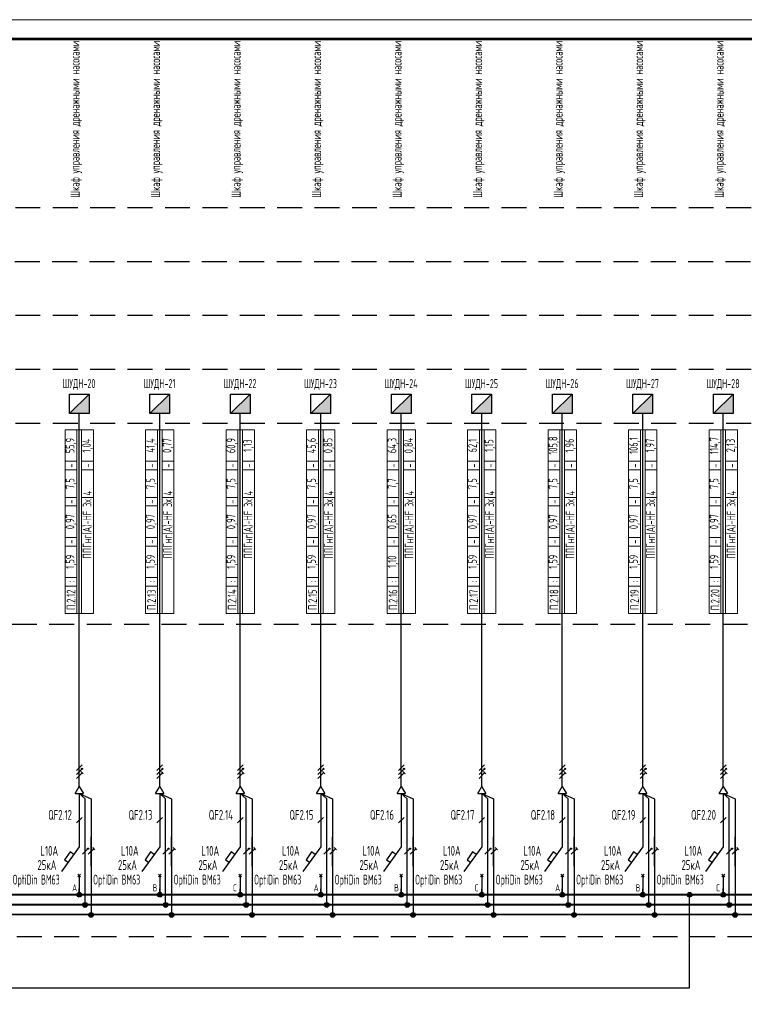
# Model space of a CAD drawing. Header units: millimetres. Extents: x -101899 to 582947, y -77476 to 345289.
# Tile 76 of 100: x 157577 to 176028, y 126259 to 151348. Entities that reach past the tile are written whole.
import ezdxf
from ezdxf.enums import TextEntityAlignment as Align

# ---------------------------------------------------------------- set-up
doc = ezdxf.new("R2010")
doc.units = ezdxf.units.MM
doc.linetypes.add('штриховая2', pattern=[9.525, 6.35, -3.175])
doc.layers.get('Defpoints').update_dxf_attribs({"color": 253})
doc.layers.add('$_Блоки', color=7, linetype='Continuous')
doc.layers.add('текст', color=7, linetype='Continuous', lineweight=20)
doc.layers.add('ФОРМАТ', color=7, linetype='Continuous', lineweight=18)
doc.styles.add('$_Electrical_gost', font='cs_gost2304.shx', dxfattribs={"width": 0.8})
doc.styles.add('Electrical_gost', font='cs_gost2304.shx', dxfattribs={"height": 250})

# ---------------------------------------------------------------- blocks, each defined once
blk = doc.blocks.new('*U30')
for p, q in [((0, 25.74), (0, 12.14)), ((0.71, 19.65), (-0.71, 18.24)), ((0, 12.14), (-4.55, 5.86)), ((-0.35, 5.2), (0.35, 4.49)), ((-0.35, 4.49), (0.35, 5.2)), ((0, 4.84), (0, 0))]:
    blk.add_line(p, q)
blk.add_lwpolyline([(-1.42, 10.18), (-2.35, 10.84), (-3.76, 8.87), (-2.85, 8.21)])
at = {"style": 'Electrical_gost', "flags": 8}
for tag, width, p in [('QF', 0.8, (-1.86, 20.29)), ('ХАРАКТЕРИСТИКА_И_ТОК', 0.8, (-5.38, 11.14)), ('ОТКЛЮЧАЮЩАЯ_СПОСОБНОСТЬ', 0.8, (-5.38, 7.64)), ('МАРКА', 0.6, (-5.38, 4.14))]:
    blk.add_attdef(tag, text='', height=2.5, dxfattribs=dict(at, width=width)).set_placement(p, align=Align.MIDDLE_RIGHT)
blk = doc.blocks.new('*U14')
h = blk.add_hatch(color=256)
h.dxf.hatch_style = 1
h.paths.add_polyline_path([(0.86, 0.71, 1), (0.56, 0.71, 1)])
for p, q in [((0, -3.75), (0, 3.75)), ((0.71, 1.71), (-0.71, 0.29)), ((0.71, 0.71), (-0.71, -0.71)), ((0.71, -0.29), (-0.71, -1.71)), ((0.99, -0.58), (0.42, -0.01))]:
    blk.add_line(p, q)
blk.add_circle((0.71, 0.71), 0.15)
blk = doc.blocks.new('*U13')
h = blk.add_hatch(color=256)
h.dxf.hatch_style = 1
h.paths.add_polyline_path([(0.86, 0.71, 1), (0.56, 0.71, 1)])
h = blk.add_hatch(color=256)
h.dxf.hatch_style = 1
h.paths.add_polyline_path([(0.86, 0.71, 1), (0.56, 0.71, 1)])
for p, q in [((0, -3.75), (0, 3.75)), ((-0.71, -0.71), (0.71, 0.71))]:
    blk.add_line(p, q)
blk.add_circle((0.71, 0.71), 0.15)
blk.add_circle((0.71, 0.71), 0.15)
blk = doc.blocks.new('*U12')
for p, q in [((0, -3.75), (0, 3.75)), ((-0.71, -0.71), (0.71, 0.71)), ((0.99, 0.42), (0.42, 0.99))]:
    blk.add_line(p, q)
blk = doc.blocks.new('Точка соединения')
blk.add_hatch(color=256).paths.add_polyline_path([(0.6, 0, 1), (-0.6, 0, 1)])
blk.add_hatch(color=256).paths.add_polyline_path([(0.6, 0, 1), (-0.6, 0, 1)])
blk.add_circle((0, 0), 0.6)
blk.add_circle((0, 0), 0.6)
blk = doc.blocks.new('*U27')
at = {"layer": '$_Блоки'}
h = blk.add_hatch(color=0, dxfattribs=at)
h.dxf.hatch_style = 1
h.paths.add_polyline_path([(2.5, 0), (2.5, 5), (-2.5, 0)])
at = {"layer": '$_Блоки', "color": 0}
blk.add_line((-2.5, 0), (2.5, 5), dxfattribs=at)
blk.add_lwpolyline([(-2.5, 5), (2.5, 5), (2.5, 0), (-2.5, 0)], close=True, dxfattribs=at)
at = {"layer": '$_Блоки', "style": 'Electrical_gost', "flags": 1}
for tag, p in [('ПОМЕЩЕНИЕ_№', (-0.37, 26.83)), ('ГРУППА_№', (-0.37, 22.83)), ('НАИМЕНОВАНИЕ', (-0.37, 18.83)), ('ПРИМЕЧАНИЕ', (-0.37, 14.83))]:
    blk.add_attdef(tag, text='', height=2.5, dxfattribs=at).set_placement(p, align=Align.TOP_LEFT)
blk = doc.blocks.new('*T138')
at = {"layer": 'Defpoints', "color": 8, "linetype": 'ByBlock', "lineweight": 0, "transparency": 16777216}
for p, q in [((0, 0), (0, 4680)), ((0, 4680), (720, 4680)), ((300, 0), (300, 4680)), ((420, 0), (420, 4680)), ((720, 0), (720, 4680)), ((0, 3880), (300, 3880)), ((420, 3880), (720, 3880)), ((0, 3660), (300, 3660)), ((420, 3660), (720, 3660)), ((0, 2960), (300, 2960)), ((420, 2960), (720, 2960)), ((0, 2740), (300, 2740)), ((0, 1940), (300, 1940)), ((0, 1720), (300, 1720)), ((0, 920), (300, 920)), ((0, 700), (300, 700)), ((0, 0), (720, 0))]:
    blk.add_line(p, q, dxfattribs=at)
at = {"color": 0, "transparency": 16777216, "char_height": 220, "rotation": 90, "style": '$_Electrical_gost'}
for s, insert, width, attachment_point in [('55,9', (150, 4280), 800, 5), ('1,04', (570, 4280), 800, 5), ('-', (150, 3770), 220, 5), ('-', (570, 3770), 220, 5), ('7,5', (150, 3310), 700, 5), ('4', (570, 3010), 600, 4), ('-', (150, 2850), 220, 5), ('{\\C256;ППГнг(А)-HF 3х}', (570, 2910), 2860, 6), ('0,97', (150, 2340), 800, 5), ('-', (150, 1830), 220, 5), ('1,59', (150, 1320), 800, 5), ('П.2.12', (150, 350), 700, 5), (':', (150, 810), 220, 5)]:
    blk.add_mtext(s, dxfattribs=dict(at, insert=insert, width=width, attachment_point=attachment_point))
blk = doc.blocks.new('*T139')
at = {"layer": 'Defpoints', "color": 8, "linetype": 'ByBlock', "lineweight": 0, "transparency": 16777216}
for p, q in [((0, 0), (0, 4680)), ((0, 4680), (720, 4680)), ((300, 0), (300, 4680)), ((420, 0), (420, 4680)), ((720, 0), (720, 4680)), ((0, 3880), (300, 3880)), ((420, 3880), (720, 3880)), ((0, 3660), (300, 3660)), ((420, 3660), (720, 3660)), ((0, 2960), (300, 2960)), ((420, 2960), (720, 2960)), ((0, 2740), (300, 2740)), ((0, 1940), (300, 1940)), ((0, 1720), (300, 1720)), ((0, 920), (300, 920)), ((0, 700), (300, 700)), ((0, 0), (720, 0))]:
    blk.add_line(p, q, dxfattribs=at)
at = {"color": 0, "transparency": 16777216, "char_height": 220, "rotation": 90, "style": '$_Electrical_gost'}
for s, insert, width, attachment_point in [('41,4', (150, 4280), 800, 5), ('0,77', (570, 4280), 800, 5), ('-', (150, 3770), 220, 5), ('-', (570, 3770), 220, 5), ('7,5', (150, 3310), 700, 5), ('4', (570, 3010), 600, 4), ('-', (150, 2850), 220, 5), ('{\\C256;ППГнг(А)-HF 3х}', (570, 2910), 2860, 6), ('0,97', (150, 2340), 800, 5), ('-', (150, 1830), 220, 5), ('1,59', (150, 1320), 800, 5), ('П.2.13', (150, 350), 700, 5), (':', (150, 810), 220, 5)]:
    blk.add_mtext(s, dxfattribs=dict(at, insert=insert, width=width, attachment_point=attachment_point))
blk = doc.blocks.new('*T140')
at = {"layer": 'Defpoints', "color": 8, "linetype": 'ByBlock', "lineweight": 0, "transparency": 16777216}
for p, q in [((0, 0), (0, 4680)), ((0, 4680), (720, 4680)), ((300, 0), (300, 4680)), ((420, 0), (420, 4680)), ((720, 0), (720, 4680)), ((0, 3880), (300, 3880)), ((420, 3880), (720, 3880)), ((0, 3660), (300, 3660)), ((420, 3660), (720, 3660)), ((0, 2960), (300, 2960)), ((420, 2960), (720, 2960)), ((0, 2740), (300, 2740)), ((0, 1940), (300, 1940)), ((0, 1720), (300, 1720)), ((0, 920), (300, 920)), ((0, 700), (300, 700)), ((0, 0), (720, 0))]:
    blk.add_line(p, q, dxfattribs=at)
at = {"color": 0, "transparency": 16777216, "char_height": 220, "rotation": 90, "style": '$_Electrical_gost'}
for s, insert, width, attachment_point in [('60,9', (150, 4280), 800, 5), ('1,13', (570, 4280), 800, 5), ('-', (150, 3770), 220, 5), ('-', (570, 3770), 220, 5), ('7,5', (150, 3310), 700, 5), ('4', (570, 3010), 600, 4), ('-', (150, 2850), 220, 5), ('{\\C256;ППГнг(А)-HF 3х}', (570, 2910), 2860, 6), ('0,97', (150, 2340), 800, 5), ('-', (150, 1830), 220, 5), ('1,59', (150, 1320), 800, 5), ('П.2.14', (150, 350), 700, 5), (':', (150, 810), 220, 5)]:
    blk.add_mtext(s, dxfattribs=dict(at, insert=insert, width=width, attachment_point=attachment_point))
blk = doc.blocks.new('*T134')
at = {"layer": 'Defpoints', "color": 8, "linetype": 'ByBlock', "lineweight": 0, "transparency": 16777216}
for p, q in [((0, 0), (0, 4680)), ((0, 4680), (720, 4680)), ((300, 0), (300, 4680)), ((420, 0), (420, 4680)), ((720, 0), (720, 4680)), ((0, 3880), (300, 3880)), ((420, 3880), (720, 3880)), ((0, 3660), (300, 3660)), ((420, 3660), (720, 3660)), ((0, 2960), (300, 2960)), ((420, 2960), (720, 2960)), ((0, 2740), (300, 2740)), ((0, 1940), (300, 1940)), ((0, 1720), (300, 1720)), ((0, 920), (300, 920)), ((0, 700), (300, 700)), ((0, 0), (720, 0))]:
    blk.add_line(p, q, dxfattribs=at)
at = {"color": 0, "transparency": 16777216, "char_height": 220, "rotation": 90, "style": '$_Electrical_gost'}
for s, insert, width, attachment_point in [('45,6', (150, 4280), 800, 5), ('0,85', (570, 4280), 800, 5), ('-', (150, 3770), 220, 5), ('-', (570, 3770), 220, 5), ('7,5', (150, 3310), 700, 5), ('4', (570, 3010), 600, 4), ('-', (150, 2850), 220, 5), ('{\\C256;ППГнг(А)-HF 3х}', (570, 2910), 2860, 6), ('0,97', (150, 2340), 800, 5), ('-', (150, 1830), 220, 5), ('1,59', (150, 1320), 800, 5), ('П.2.15', (150, 350), 700, 5), (':', (150, 810), 220, 5)]:
    blk.add_mtext(s, dxfattribs=dict(at, insert=insert, width=width, attachment_point=attachment_point))
blk = doc.blocks.new('*T145')
at = {"layer": 'Defpoints', "color": 8, "linetype": 'ByBlock', "lineweight": 0, "transparency": 16777216}
for p, q in [((0, 0), (0, 4680)), ((0, 4680), (720, 4680)), ((300, 0), (300, 4680)), ((420, 0), (420, 4680)), ((720, 0), (720, 4680)), ((0, 3880), (300, 3880)), ((420, 3880), (720, 3880)), ((0, 3660), (300, 3660)), ((420, 3660), (720, 3660)), ((0, 2960), (300, 2960)), ((420, 2960), (720, 2960)), ((0, 2740), (300, 2740)), ((0, 1940), (300, 1940)), ((0, 1720), (300, 1720)), ((0, 920), (300, 920)), ((0, 700), (300, 700)), ((0, 0), (720, 0))]:
    blk.add_line(p, q, dxfattribs=at)
at = {"color": 0, "transparency": 16777216, "char_height": 220, "rotation": 90, "style": '$_Electrical_gost'}
for s, insert, width, attachment_point in [('64,3', (150, 4280), 800, 5), ('0,84', (570, 4280), 800, 5), ('-', (150, 3770), 220, 5), ('-', (570, 3770), 220, 5), ('7,7', (150, 3310), 700, 5), ('4', (570, 3010), 600, 4), ('-', (150, 2850), 220, 5), ('{\\C256;ППГнг(А)-HF 3х}', (570, 2910), 2860, 6), ('0,65', (150, 2340), 800, 5), ('-', (150, 1830), 220, 5), ('1,10', (150, 1320), 800, 5), ('П.2.16', (150, 350), 700, 5), (':', (150, 810), 220, 5)]:
    blk.add_mtext(s, dxfattribs=dict(at, insert=insert, width=width, attachment_point=attachment_point))
blk = doc.blocks.new('*T146')
at = {"layer": 'Defpoints', "color": 8, "linetype": 'ByBlock', "lineweight": 0, "transparency": 16777216}
for p, q in [((0, 0), (0, 4680)), ((0, 4680), (720, 4680)), ((300, 0), (300, 4680)), ((420, 0), (420, 4680)), ((720, 0), (720, 4680)), ((0, 3880), (300, 3880)), ((420, 3880), (720, 3880)), ((0, 3660), (300, 3660)), ((420, 3660), (720, 3660)), ((0, 2960), (300, 2960)), ((420, 2960), (720, 2960)), ((0, 2740), (300, 2740)), ((0, 1940), (300, 1940)), ((0, 1720), (300, 1720)), ((0, 920), (300, 920)), ((0, 700), (300, 700)), ((0, 0), (720, 0))]:
    blk.add_line(p, q, dxfattribs=at)
at = {"color": 0, "transparency": 16777216, "char_height": 220, "rotation": 90, "style": '$_Electrical_gost'}
for s, insert, width, attachment_point in [('62,1', (150, 4280), 800, 5), ('1,15', (570, 4280), 800, 5), ('-', (150, 3770), 220, 5), ('-', (570, 3770), 220, 5), ('7,5', (150, 3310), 700, 5), ('4', (570, 3010), 600, 4), ('-', (150, 2850), 220, 5), ('{\\C256;ППГнг(А)-HF 3х}', (570, 2910), 2860, 6), ('0,97', (150, 2340), 800, 5), ('-', (150, 1830), 220, 5), ('1,59', (150, 1320), 800, 5), ('П.2.17', (150, 350), 700, 5), (':', (150, 810), 220, 5)]:
    blk.add_mtext(s, dxfattribs=dict(at, insert=insert, width=width, attachment_point=attachment_point))
blk = doc.blocks.new('*T142')
at = {"layer": 'Defpoints', "color": 8, "linetype": 'ByBlock', "lineweight": 0, "transparency": 16777216}
for p, q in [((0, 0), (0, 4680)), ((0, 4680), (720, 4680)), ((300, 0), (300, 4680)), ((420, 0), (420, 4680)), ((720, 0), (720, 4680)), ((0, 3880), (300, 3880)), ((420, 3880), (720, 3880)), ((0, 3660), (300, 3660)), ((420, 3660), (720, 3660)), ((0, 2960), (300, 2960)), ((420, 2960), (720, 2960)), ((0, 2740), (300, 2740)), ((0, 1940), (300, 1940)), ((0, 1720), (300, 1720)), ((0, 920), (300, 920)), ((0, 700), (300, 700)), ((0, 0), (720, 0))]:
    blk.add_line(p, q, dxfattribs=at)
at = {"color": 0, "transparency": 16777216, "char_height": 220, "rotation": 90, "style": '$_Electrical_gost'}
for s, insert, width, attachment_point in [('105,8', (150, 4280), 800, 5), ('1,96', (570, 4280), 800, 5), ('-', (150, 3770), 220, 5), ('-', (570, 3770), 220, 5), ('7,5', (150, 3310), 700, 5), ('4', (570, 3010), 600, 4), ('-', (150, 2850), 220, 5), ('{\\C256;ППГнг(А)-HF 3х}', (570, 2910), 2860, 6), ('0,97', (150, 2340), 800, 5), ('-', (150, 1830), 220, 5), ('1,59', (150, 1320), 800, 5), ('П.2.18', (150, 350), 700, 5), (':', (150, 810), 220, 5)]:
    blk.add_mtext(s, dxfattribs=dict(at, insert=insert, width=width, attachment_point=attachment_point))
blk = doc.blocks.new('*T143')
at = {"layer": 'Defpoints', "color": 8, "linetype": 'ByBlock', "lineweight": 0, "transparency": 16777216}
for p, q in [((0, 0), (0, 4680)), ((0, 4680), (720, 4680)), ((300, 0), (300, 4680)), ((420, 0), (420, 4680)), ((720, 0), (720, 4680)), ((0, 3880), (300, 3880)), ((420, 3880), (720, 3880)), ((0, 3660), (300, 3660)), ((420, 3660), (720, 3660)), ((0, 2960), (300, 2960)), ((420, 2960), (720, 2960)), ((0, 2740), (300, 2740)), ((0, 1940), (300, 1940)), ((0, 1720), (300, 1720)), ((0, 920), (300, 920)), ((0, 700), (300, 700)), ((0, 0), (720, 0))]:
    blk.add_line(p, q, dxfattribs=at)
at = {"color": 0, "transparency": 16777216, "char_height": 220, "rotation": 90, "style": '$_Electrical_gost'}
for s, insert, width, attachment_point in [('106,1', (150, 4280), 800, 5), ('1,97', (570, 4280), 800, 5), ('-', (150, 3770), 220, 5), ('-', (570, 3770), 220, 5), ('7,5', (150, 3310), 700, 5), ('4', (570, 3010), 600, 4), ('-', (150, 2850), 220, 5), ('{\\C256;ППГнг(А)-HF 3х}', (570, 2910), 2860, 6), ('0,97', (150, 2340), 800, 5), ('-', (150, 1830), 220, 5), ('1,59', (150, 1320), 800, 5), ('П.2.19', (150, 350), 700, 5), (':', (150, 810), 220, 5)]:
    blk.add_mtext(s, dxfattribs=dict(at, insert=insert, width=width, attachment_point=attachment_point))
blk = doc.blocks.new('*T144')
at = {"layer": 'Defpoints', "color": 8, "linetype": 'ByBlock', "lineweight": 0, "transparency": 16777216}
for p, q in [((0, 0), (0, 4680)), ((0, 4680), (720, 4680)), ((300, 0), (300, 4680)), ((420, 0), (420, 4680)), ((720, 0), (720, 4680)), ((0, 3880), (300, 3880)), ((420, 3880), (720, 3880)), ((0, 3660), (300, 3660)), ((420, 3660), (720, 3660)), ((0, 2960), (300, 2960)), ((420, 2960), (720, 2960)), ((0, 2740), (300, 2740)), ((0, 1940), (300, 1940)), ((0, 1720), (300, 1720)), ((0, 920), (300, 920)), ((0, 700), (300, 700)), ((0, 0), (720, 0))]:
    blk.add_line(p, q, dxfattribs=at)
at = {"color": 0, "transparency": 16777216, "char_height": 220, "rotation": 90, "style": '$_Electrical_gost'}
for s, insert, width, attachment_point in [('114,7', (150, 4280), 800, 5), ('2,13', (570, 4280), 800, 5), ('-', (150, 3770), 220, 5), ('-', (570, 3770), 220, 5), ('7,5', (150, 3310), 700, 5), ('4', (570, 3010), 600, 4), ('-', (150, 2850), 220, 5), ('{\\C256;ППГнг(А)-HF 3х}', (570, 2910), 2860, 6), ('0,97', (150, 2340), 800, 5), ('-', (150, 1830), 220, 5), ('1,59', (150, 1320), 800, 5), ('П.2.20', (150, 350), 700, 5), (':', (150, 810), 220, 5)]:
    blk.add_mtext(s, dxfattribs=dict(at, insert=insert, width=width, attachment_point=attachment_point))
blk = doc.blocks.new('*U158')
at = {"layer": 'ФОРМАТ'}
blk.add_lwpolyline([(1485, 420), (1485, 0), (0, 0), (0, 420)], close=True, dxfattribs=at)
at = {"layer": 'ФОРМАТ', "lineweight": 53}
blk.add_lwpolyline([(20, 415), (20, 5), (1480, 5), (1480, 415)], close=True, dxfattribs=at)

msp = doc.modelspace()

# ---------------------------------------------------------------- linework, layer by layer
for p, q in [((158988.4, 131631.2), (159093.4, 131813.1)), ((159093.4, 131813.1), (159198.4, 131631.2)), ((161038.4, 131631.2), (161143.4, 131813.1)), ((161143.4, 131813.1), (161248.4, 131631.2)), ((163088.4, 131631.2), (163193.4, 131813.1)), ((163193.4, 131813.1), (163298.4, 131631.2)), ((165138.4, 131631.2), (165243.4, 131813.1)), ((165243.4, 131813.1), (165348.4, 131631.2)), ((167188.4, 131631.2), (167293.4, 131813.1)), ((167293.4, 131813.1), (167398.4, 131631.2)), ((169238.4, 131631.2), (169343.4, 131813.1)), ((169343.4, 131813.1), (169448.4, 131631.2)), ((171288.4, 131631.2), (171393.4, 131813.1)), ((171393.4, 131813.1), (171498.4, 131631.2)), ((173338.4, 131631.2), (173443.4, 131813.1)), ((173443.4, 131813.1), (173548.4, 131631.2)), ((175388.4, 131631.2), (175493.4, 131813.1)), ((175493.4, 131813.1), (175598.4, 131631.2)), ((158988.4, 131631.2), (159198.4, 131631.2)), ((161038.4, 131631.2), (161248.4, 131631.2)), ((163088.4, 131631.2), (163298.4, 131631.2)), ((165138.4, 131631.2), (165348.4, 131631.2)), ((167188.4, 131631.2), (167398.4, 131631.2)), ((169238.4, 131631.2), (169448.4, 131631.2)), ((171288.4, 131631.2), (171498.4, 131631.2)), ((173338.4, 131631.2), (173548.4, 131631.2)), ((175388.4, 131631.2), (175598.4, 131631.2)), ((159093.4, 129056.8), (159093.4, 129202.5)), ((161143.4, 129056.8), (161143.4, 129202.5)), ((163193.4, 129056.8), (163193.4, 129202.5)), ((165243.4, 129056.8), (165243.4, 129202.5)), ((167293.4, 129056.8), (167293.4, 129202.5)), ((169343.4, 129056.8), (169343.4, 129202.5)), ((171393.4, 129056.8), (171393.4, 129202.5)), ((173443.4, 129056.8), (173443.4, 129202.5)), ((175493.4, 129056.8), (175493.4, 129202.5))]:
    msp.add_line(p, q)
at = {"linetype": 'штриховая2', "ltscale": 100}
msp.add_line((228622.3, 127980.3), (133467.8, 127980.4), dxfattribs=at)
for points in [[(133654.2, 146565.5), (270448.2, 146565.5)], [(133640.6, 145190.5), (270448.2, 145190.5)], [(133654.2, 143815.5), (270448.2, 143815.5)], [(133654.2, 142440.5), (270448.2, 142440.5)], [(133654.2, 141065.5), (270448.2, 141065.5)], [(270407.3, 135935.2), (133465, 135935.2)]]:
    msp.add_lwpolyline(points, dxfattribs=at)
for points in [[(159093.4, 131813.1), (159093.4, 141310)], [(161143.4, 131813.1), (161143.4, 141310)], [(163193.4, 131813.1), (163193.4, 141310)], [(165243.4, 131813.1), (165243.4, 141310)], [(167293.4, 131813.1), (167293.4, 141310)], [(169343.4, 131813.1), (169343.4, 141310)], [(171393.4, 131813.1), (171393.4, 141310)], [(173443.4, 131813.1), (173443.4, 141310)], [(175493.4, 131813.1), (175493.4, 141310)], [(159243.4, 128806.8), (159243.4, 131497.8), (159093.4, 131631.2), (159393.4, 131497.8), (159393.4, 128556.8)], [(159243.4, 128806.8), (159243.4, 131497.8), (159093.4, 131631.2), (159393.4, 131497.8), (159393.4, 128556.8)], [(161293.4, 128806.8), (161293.4, 131497.8), (161143.4, 131631.2), (161443.4, 131497.8), (161443.4, 128556.8)], [(161293.4, 128806.8), (161293.4, 131497.8), (161143.4, 131631.2), (161443.4, 131497.8), (161443.4, 128556.8)], [(163343.4, 128806.8), (163343.4, 131497.8), (163193.4, 131631.2), (163493.4, 131497.8), (163493.4, 128556.8)], [(163343.4, 128806.8), (163343.4, 131497.8), (163193.4, 131631.2), (163493.4, 131497.8), (163493.4, 128556.8)], [(165393.4, 128806.8), (165393.4, 131497.8), (165243.4, 131631.2), (165543.4, 131497.8), (165543.4, 128556.8)], [(165393.4, 128806.8), (165393.4, 131497.8), (165243.4, 131631.2), (165543.4, 131497.8), (165543.4, 128556.8)], [(167443.4, 128806.8), (167443.4, 131497.8), (167293.4, 131631.2), (167593.4, 131497.8), (167593.4, 128556.8)], [(167443.4, 128806.8), (167443.4, 131497.8), (167293.4, 131631.2), (167593.4, 131497.8), (167593.4, 128556.8)], [(169493.4, 128806.8), (169493.4, 131497.8), (169343.4, 131631.2), (169643.4, 131497.8), (169643.4, 128556.8)], [(169493.4, 128806.8), (169493.4, 131497.8), (169343.4, 131631.2), (169643.4, 131497.8), (169643.4, 128556.8)], [(171543.4, 128806.8), (171543.4, 131497.8), (171393.4, 131631.2), (171693.4, 131497.8), (171693.4, 128556.8)], [(171543.4, 128806.8), (171543.4, 131497.8), (171393.4, 131631.2), (171693.4, 131497.8), (171693.4, 128556.8)], [(173593.4, 128806.8), (173593.4, 131497.8), (173443.4, 131631.2), (173743.4, 131497.8), (173743.4, 128556.8)], [(173593.4, 128806.8), (173593.4, 131497.8), (173443.4, 131631.2), (173743.4, 131497.8), (173743.4, 128556.8)], [(175643.4, 128806.8), (175643.4, 131497.8), (175493.4, 131631.2), (175793.4, 131497.8), (175793.4, 128556.8)], [(175643.4, 128806.8), (175643.4, 131497.8), (175493.4, 131631.2), (175793.4, 131497.8), (175793.4, 128556.8)], [(174635.3, 126679.1), (174635.3, 129050.2)], [(132900, 126679.1), (174635.3, 126679.1)]]:
    msp.add_lwpolyline(points)
at = {"const_width": 50}
for points in [[(134288.2, 129050.2), (227930.3, 129050.2)], [(134288.2, 128797.2), (227930.3, 128797.9)], [(134288.2, 128547.2), (227930.3, 128547.9)]]:
    msp.add_lwpolyline(points, dxfattribs=at)

# ---------------------------------------------------------------- block references
at = {"color": 114, "true_color": 0x139b48, "xscale": 100, "yscale": 100, "zscale": 100}
msp.add_blockref('*U158', (123321.7, 109347.8), dxfattribs=at)
at = {"xscale": 100, "yscale": 100, "zscale": 100}
for name, p in [('*U27', (159093.4, 141310)), ('*U27', (161143.4, 141310)), ('*U27', (163193.4, 141310)), ('*U27', (165243.4, 141310)), ('*U27', (167293.4, 141310)), ('*U27', (169343.4, 141310)), ('*U27', (171393.4, 141310)), ('*U27', (173443.4, 141310)), ('*U27', (175493.4, 141310)), ('*U14', (159093.4, 132188.1)), ('*U14', (161143.4, 132188.1)), ('*U14', (163193.4, 132188.1)), ('*U14', (165243.4, 132188.1)), ('*U14', (167293.4, 132188.1)), ('*U14', (169343.4, 132188.1)), ('*U14', (171393.4, 132188.1)), ('*U14', (173443.4, 132188.1)), ('*U14', (175493.4, 132188.1)), ('*U13', (159243.4, 130152.3)), ('*U12', (159393.4, 130152.4)), ('*U13', (161293.4, 130152.3)), ('*U12', (161443.4, 130152.4)), ('*U13', (163343.4, 130152.3)), ('*U12', (163493.4, 130152.4)), ('*U13', (165393.4, 130152.3)), ('*U12', (165543.4, 130152.4)), ('*U13', (167443.4, 130152.3)), ('*U12', (167593.4, 130152.4)), ('*U13', (169493.4, 130152.3)), ('*U12', (169643.4, 130152.4)), ('*U13', (171543.4, 130152.3)), ('*U12', (171693.4, 130152.4)), ('*U13', (173593.4, 130152.3)), ('*U12', (173743.4, 130152.4)), ('*U13', (175643.4, 130152.3)), ('*U12', (175793.4, 130152.4)), ('Точка соединения', (159093.4, 129050.6)), ('Точка соединения', (161143.4, 129050.6)), ('Точка соединения', (163193.4, 129050.6)), ('Точка соединения', (165243.4, 129050.6)), ('Точка соединения', (167293.4, 129050.6)), ('Точка соединения', (169343.4, 129050.6)), ('Точка соединения', (171393.4, 129050.6)), ('Точка соединения', (173443.4, 129050.6)), ('Точка соединения', (174635.3, 129050.6)), ('Точка соединения', (175493.4, 129050.6)), ('Точка соединения', (159243.4, 128790)), ('Точка соединения', (161293.4, 128790)), ('Точка соединения', (163343.4, 128790)), ('Точка соединения', (165393.4, 128790)), ('Точка соединения', (167443.4, 128790)), ('Точка соединения', (169493.4, 128790)), ('Точка соединения', (171543.4, 128790)), ('Точка соединения', (173593.4, 128790)), ('Точка соединения', (175643.4, 128790)), ('Точка соединения', (159393.4, 128537.1)), ('Точка соединения', (161443.4, 128537.1)), ('Точка соединения', (163493.4, 128537.1)), ('Точка соединения', (165543.4, 128537.1)), ('Точка соединения', (167593.4, 128537.1)), ('Точка соединения', (169643.4, 128537.1)), ('Точка соединения', (171693.4, 128537.1)), ('Точка соединения', (173743.4, 128537.1)), ('Точка соединения', (175793.4, 128537.1))]:
    msp.add_blockref(name, p, dxfattribs=at)
for name, p in [('*T138', (158733.4, 136216.8)), ('*T139', (160783.4, 136216.8)), ('*T140', (162833.4, 136216.8)), ('*T134', (164883.4, 136216.8)), ('*T145', (166933.4, 136216.8)), ('*T146', (168983.4, 136216.8)), ('*T142', (171033.4, 136216.8)), ('*T143', (173083.4, 136216.8)), ('*T144', (175133.4, 136216.8))]:
    msp.add_blockref(name, p)
ref = msp.add_blockref('*U30', (159093.4, 129056.8), dxfattribs=dict(xscale=100, yscale=100, zscale=100))
ref.add_attrib('QF', 'QF2.12', dxfattribs={"height": 250, "style": 'Electrical_gost', "width": 0.8}).set_placement((158906.9, 131085.8), align=Align.MIDDLE_RIGHT)
ref.add_attrib('ХАРАКТЕРИСТИКА_И_ТОК', 'L10A', dxfattribs={"height": 250, "style": 'Electrical_gost', "width": 0.8}).set_placement((158555.8, 130171), align=Align.MIDDLE_RIGHT)
ref = msp.add_blockref('*U30', (161143.4, 129056.8), dxfattribs=dict(xscale=100, yscale=100, zscale=100))
ref.add_attrib('QF', 'QF2.13', dxfattribs={"height": 250, "style": 'Electrical_gost', "width": 0.8}).set_placement((160956.9, 131085.8), align=Align.MIDDLE_RIGHT)
ref.add_attrib('ХАРАКТЕРИСТИКА_И_ТОК', 'L10A', dxfattribs={"height": 250, "style": 'Electrical_gost', "width": 0.8}).set_placement((160605.8, 130171), align=Align.MIDDLE_RIGHT)
ref = msp.add_blockref('*U30', (163193.4, 129056.8), dxfattribs=dict(xscale=100, yscale=100, zscale=100))
ref.add_attrib('QF', 'QF2.14', dxfattribs={"height": 250, "style": 'Electrical_gost', "width": 0.8}).set_placement((163006.9, 131085.8), align=Align.MIDDLE_RIGHT)
ref.add_attrib('ХАРАКТЕРИСТИКА_И_ТОК', 'L10A', dxfattribs={"height": 250, "style": 'Electrical_gost', "width": 0.8}).set_placement((162655.8, 130171), align=Align.MIDDLE_RIGHT)
ref = msp.add_blockref('*U30', (165243.4, 129056.8), dxfattribs=dict(xscale=100, yscale=100, zscale=100))
ref.add_attrib('QF', 'QF2.15', dxfattribs={"height": 250, "style": 'Electrical_gost', "width": 0.8}).set_placement((165056.9, 131085.8), align=Align.MIDDLE_RIGHT)
ref.add_attrib('ХАРАКТЕРИСТИКА_И_ТОК', 'L10A', dxfattribs={"height": 250, "style": 'Electrical_gost', "width": 0.8}).set_placement((164705.8, 130171), align=Align.MIDDLE_RIGHT)
ref = msp.add_blockref('*U30', (167293.4, 129056.8), dxfattribs=dict(xscale=100, yscale=100, zscale=100))
ref.add_attrib('QF', 'QF2.16', dxfattribs={"height": 250, "style": 'Electrical_gost', "width": 0.8}).set_placement((167106.9, 131085.8), align=Align.MIDDLE_RIGHT)
ref.add_attrib('ХАРАКТЕРИСТИКА_И_ТОК', 'L10A', dxfattribs={"height": 250, "style": 'Electrical_gost', "width": 0.8}).set_placement((166755.8, 130171), align=Align.MIDDLE_RIGHT)
ref = msp.add_blockref('*U30', (169343.4, 129056.8), dxfattribs=dict(xscale=100, yscale=100, zscale=100))
ref.add_attrib('QF', 'QF2.17', dxfattribs={"height": 250, "style": 'Electrical_gost', "width": 0.8}).set_placement((169156.9, 131085.8), align=Align.MIDDLE_RIGHT)
ref.add_attrib('ХАРАКТЕРИСТИКА_И_ТОК', 'L10A', dxfattribs={"height": 250, "style": 'Electrical_gost', "width": 0.8}).set_placement((168805.8, 130171), align=Align.MIDDLE_RIGHT)
ref = msp.add_blockref('*U30', (171393.4, 129056.8), dxfattribs=dict(xscale=100, yscale=100, zscale=100))
ref.add_attrib('QF', 'QF2.18', dxfattribs={"height": 250, "style": 'Electrical_gost', "width": 0.8}).set_placement((171206.9, 131085.8), align=Align.MIDDLE_RIGHT)
ref.add_attrib('ХАРАКТЕРИСТИКА_И_ТОК', 'L10A', dxfattribs={"height": 250, "style": 'Electrical_gost', "width": 0.8}).set_placement((170855.8, 130171), align=Align.MIDDLE_RIGHT)
ref = msp.add_blockref('*U30', (173443.4, 129056.8), dxfattribs=dict(xscale=100, yscale=100, zscale=100))
ref.add_attrib('QF', 'QF2.19', dxfattribs={"height": 250, "style": 'Electrical_gost', "width": 0.8}).set_placement((173256.9, 131085.8), align=Align.MIDDLE_RIGHT)
ref.add_attrib('ХАРАКТЕРИСТИКА_И_ТОК', 'L10A', dxfattribs={"height": 250, "style": 'Electrical_gost', "width": 0.8}).set_placement((172905.8, 130171), align=Align.MIDDLE_RIGHT)
ref = msp.add_blockref('*U30', (175493.4, 129056.8), dxfattribs=dict(xscale=100, yscale=100, zscale=100))
ref.add_attrib('QF', 'QF2.20', dxfattribs={"height": 250, "style": 'Electrical_gost', "width": 0.8}).set_placement((175306.9, 131085.8), align=Align.MIDDLE_RIGHT)
ref.add_attrib('ХАРАКТЕРИСТИКА_И_ТОК', 'L10A', dxfattribs={"height": 250, "style": 'Electrical_gost', "width": 0.8}).set_placement((174955.8, 130171), align=Align.MIDDLE_RIGHT)

# ---------------------------------------------------------------- texts
at = {"layer": 'текст', "linetype": 'Continuous', "char_height": 230, "width": 3770.5, "attachment_point": 4, "rotation": 90, "style": '$_Electrical_gost'}
for insert in [(159017.3, 146808.2), (161067.3, 146808.2), (163117.3, 146808.2), (165167.3, 146808.2), (167217.3, 146808.2), (169267.3, 146808.2), (171317.3, 146808.2), (173367.3, 146808.2), (175417.3, 146808.2)]:
    msp.add_mtext('Шкаф управления дренажными насосами', dxfattribs=dict(at, insert=insert))
at = {"layer": 'текст', "linetype": 'Continuous', "char_height": 230, "width": 1585.169, "attachment_point": 5, "style": '$_Electrical_gost'}
for s, insert in [('{\\W0.7;ШУДН-20}', (159087.3, 142053)), ('{\\W0.7;ШУДН-21}', (161137.3, 142053)), ('{\\W0.7;ШУДН-22}', (163187.3, 142053)), ('{\\W0.7;ШУДН-23}', (165237.3, 142053)), ('{\\W0.7;ШУДН-24}', (167287.3, 142053)), ('{\\W0.7;ШУДН-25}', (169337.3, 142053)), ('{\\W0.7;ШУДН-26}', (171387.3, 142053)), ('{\\W0.7;ШУДН-27}', (173437.3, 142053)), ('{\\W0.7;ШУДН-28}', (175487.3, 142053))]:
    msp.add_mtext(s, dxfattribs=dict(at, insert=insert))
at = {"layer": 'текст', "char_height": 250, "attachment_point": 5, "style": '$_Electrical_gost'}
for s, insert, width in [('25кА', (158270.7, 129808.7), 497.294), ('25кА', (160320.7, 129808.7), 497.294), ('25кА', (162370.7, 129808.7), 497.294), ('25кА', (164420.7, 129808.7), 497.294), ('25кА', (166470.7, 129808.7), 497.294), ('25кА', (168520.7, 129808.7), 497.294), ('25кА', (170570.7, 129808.7), 497.294), ('25кА', (172620.7, 129808.7), 497.294), ('25кА', (174670.7, 129808.7), 497.294), ('{\\W0.6;OptiDin ВМ63}', (157996.1, 129398.4), 1235.992), ('{\\W0.6;OptiDin ВМ63}', (160046.1, 129398.4), 1235.992), ('{\\W0.6;OptiDin ВМ63}', (162096.1, 129398.4), 1235.992), ('{\\W0.6;OptiDin ВМ63}', (164146.1, 129398.4), 1235.992), ('{\\W0.6;OptiDin ВМ63}', (166196.1, 129398.4), 1235.992), ('{\\W0.6;OptiDin ВМ63}', (168246.1, 129398.4), 1235.992), ('{\\W0.6;OptiDin ВМ63}', (170296.1, 129398.4), 1235.992), ('{\\W0.6;OptiDin ВМ63}', (172346.1, 129398.4), 1235.992), ('{\\W0.6;OptiDin ВМ63}', (174396.1, 129398.4), 1235.992)]:
    msp.add_mtext(s, dxfattribs=dict(at, insert=insert, width=width))
at = {"layer": 'текст', "linetype": 'Continuous', "char_height": 180, "attachment_point": 7, "style": '$_Electrical_gost'}
for s, insert in [('А', (158912, 129137.4)), ('В', (160962, 129137.4)), ('С', (163012, 129137.4)), ('А', (165062, 129137.4)), ('В', (167112, 129137.4)), ('С', (169162, 129137.4)), ('А', (171212, 129137.4)), ('В', (173262, 129137.4)), ('С', (175312, 129137.4))]:
    msp.add_mtext(s, dxfattribs=dict(at, insert=insert))

doc.saveas('drawing.dxf')
